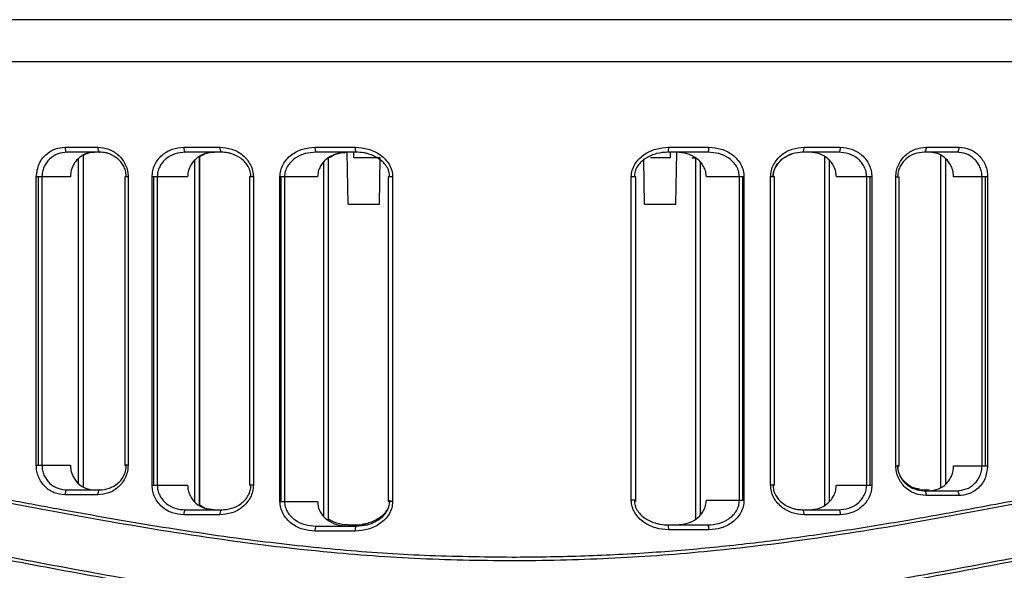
# Model space of a CAD drawing. Header units: millimetres. Extents: x -155 to 150, y 0 to 248.
# Tile 9 of 16: x 54 to 114, y 52 to 86. Entities that reach past the tile are written whole.
import ezdxf

# ---------------------------------------------------------------- set-up
doc = ezdxf.new("R2010")
doc.units = ezdxf.units.MM

msp = doc.modelspace()

# ---------------------------------------------------------------- linework, layer by layer
at = {"color": 7, "linetype": 'Continuous', "lineweight": 25}
for p, q in [((150.298, 85.715), (17.564, 85.715)), ((17.431, 83.181), (150.431, 83.181)), ((56.79, 77.981), (58.78, 77.981)), ((64, 77.981), (66.194, 77.981)), ((71.972, 77.981), (74.414, 77.981)), ((93.443, 77.981), (95.885, 77.981)), ((101.663, 77.981), (103.857, 77.981)), ((109.078, 77.981), (111.068, 77.981)), ((58.893, 77.681), (56.912, 77.681)), ((57.611, 57.578), (57.611, 77.294)), ((57.904, 57.384), (57.904, 77.488)), ((57.908, 57.381), (57.908, 77.491)), ((66.274, 77.681), (64.09, 77.681)), ((64.668, 56.465), (64.668, 77.197)), ((64.961, 56.259), (64.961, 77.404)), ((64.965, 56.256), (64.965, 77.406)), ((74.457, 77.681), (72.026, 77.681)), ((72.792, 55.344), (72.792, 77.334)), ((72.797, 55.341), (72.797, 77.336)), ((73.98, 74.531), (73.925, 77.681)), ((74.331, 77.331), (74.331, 77.681)), ((75.931, 77.331), (74.331, 77.331)), ((75.882, 74.531), (75.931, 77.331)), ((91.98, 74.531), (91.933, 77.21)), ((93.531, 77.331), (92.331, 77.331)), ((95.831, 77.681), (93.4, 77.681)), ((93.531, 77.681), (93.531, 77.331)), ((93.882, 74.531), (93.937, 77.681)), ((94.854, 77.331), (95.065, 77.331)), ((95.065, 77.333), (95.065, 55.42)), ((103.767, 77.681), (101.583, 77.681)), ((102.897, 77.403), (102.897, 56.268)), ((103.19, 77.197), (103.19, 56.474)), ((110.945, 77.681), (108.964, 77.681)), ((109.954, 77.488), (109.954, 57.34)), ((110.247, 77.294), (110.247, 57.534)), ((72.499, 55.582), (72.499, 77.095)), ((95.358, 77.095), (95.358, 55.658)), ((55.044, 58.691), (55.044, 76.181)), ((57.115, 76.181), (55.044, 76.181)), ((55.174, 58.691), (55.174, 76.181)), ((55.386, 76.181), (55.386, 58.691)), ((60.423, 76.181), (60.423, 58.691)), ((60.618, 76.181), (60.423, 76.181)), ((60.618, 76.181), (60.618, 58.691)), ((62.079, 57.481), (62.079, 76.181)), ((64.233, 76.181), (62.079, 76.181)), ((62.178, 57.481), (62.178, 76.181)), ((62.39, 76.181), (62.39, 57.481)), ((67.994, 76.181), (67.994, 57.481)), ((68.224, 76.181), (67.994, 76.181)), ((68.224, 76.181), (68.224, 57.481)), ((69.841, 56.496), (69.841, 76.181)), ((72.124, 76.181), (69.841, 76.181)), ((69.904, 56.496), (69.904, 76.181)), ((70.116, 76.181), (70.116, 56.496)), ((76.415, 76.181), (76.415, 56.496)), ((76.682, 76.181), (76.415, 76.181)), ((76.682, 76.181), (76.682, 56.496)), ((91.174, 56.572), (91.174, 76.181)), ((91.447, 76.181), (91.174, 76.181)), ((91.441, 56.572), (91.441, 76.181)), ((91.447, 56.496), (91.447, 76.181)), ((98.016, 76.181), (95.733, 76.181)), ((97.741, 56.572), (97.741, 76.181)), ((97.953, 56.572), (97.953, 76.181)), ((98.016, 76.181), (98.016, 56.572)), ((99.633, 57.491), (99.633, 76.181)), ((99.867, 76.181), (99.633, 76.181)), ((99.863, 57.491), (99.863, 76.181)), ((99.868, 57.481), (99.868, 76.181)), ((105.778, 76.181), (103.625, 76.181)), ((105.468, 57.491), (105.468, 76.181)), ((105.68, 57.491), (105.68, 76.181)), ((105.778, 76.181), (105.778, 57.491)), ((107.24, 58.647), (107.24, 76.181)), ((107.24, 76.181), (107.439, 76.181)), ((107.434, 58.647), (107.434, 76.181)), ((107.439, 58.691), (107.439, 76.181)), ((112.814, 76.181), (110.743, 76.181)), ((112.471, 58.647), (112.471, 76.181)), ((112.684, 58.647), (112.684, 76.181)), ((112.814, 76.181), (112.814, 58.647)), ((73.98, 74.531), (75.882, 74.531)), ((91.98, 74.531), (93.882, 74.531)), ((55.044, 58.691), (57.115, 58.691)), ((60.618, 58.691), (60.423, 58.691)), ((60.428, 58.691), (60.428, 58.647)), ((107.24, 58.647), (107.434, 58.647)), ((107.439, 58.691), (107.434, 58.691)), ((110.743, 58.647), (112.814, 58.647)), ((62.079, 57.481), (64.233, 57.481)), ((68.224, 57.481), (67.994, 57.481)), ((99.863, 57.491), (99.633, 57.491)), ((99.867, 57.481), (99.78, 57.481)), ((103.625, 57.491), (105.778, 57.491)), ((58.78, 56.891), (56.79, 56.891)), ((56.912, 57.191), (58.893, 57.191)), ((108.524, 57.191), (109.28, 57.191)), ((108.964, 57.147), (110.945, 57.147)), ((111.068, 56.847), (109.078, 56.847)), ((69.841, 56.496), (72.124, 56.496)), ((76.682, 56.496), (76.415, 56.496)), ((91.441, 56.572), (91.174, 56.572)), ((95.733, 56.572), (98.016, 56.572)), ((66.194, 55.681), (64, 55.681)), ((64.09, 55.981), (66.274, 55.981)), ((65.858, 55.991), (66.333, 55.991)), ((101.583, 55.991), (103.767, 55.991)), ((103.857, 55.691), (101.663, 55.691)), ((73.938, 55.072), (75.042, 55.072)), ((93.4, 55.072), (95.831, 55.072)), ((74.414, 54.696), (71.972, 54.696)), ((72.026, 54.996), (74.457, 54.996)), ((95.885, 54.772), (93.443, 54.772))]:
    msp.add_line(p, q, dxfattribs=at)
at = {"color": 7, "linetype": 'Continuous', "lineweight": 25, "flags": 128}
for points in [[(56.79, 77.981), (56.792, 77.923), (56.799, 77.866), (56.811, 77.814), (56.826, 77.769), (56.844, 77.732), (56.865, 77.704), (56.888, 77.687), (56.912, 77.681)], [(58.78, 77.981), (58.782, 77.923), (58.789, 77.866), (58.799, 77.814), (58.813, 77.769), (58.83, 77.732), (58.85, 77.704), (58.871, 77.687), (58.893, 77.681)], [(64, 77.981), (64.002, 77.923), (64.007, 77.866), (64.016, 77.814), (64.027, 77.769), (64.04, 77.732), (64.056, 77.704), (64.073, 77.687), (64.09, 77.681)], [(103.857, 77.981), (103.855, 77.923), (103.85, 77.866), (103.842, 77.814), (103.83, 77.769), (103.817, 77.732), (103.801, 77.704), (103.784, 77.687), (103.767, 77.681)], [(109.078, 77.981), (109.075, 77.923), (109.069, 77.866), (109.058, 77.814), (109.044, 77.769), (109.027, 77.732), (109.007, 77.704), (108.986, 77.687), (108.964, 77.681)], [(111.068, 77.981), (111.065, 77.923), (111.058, 77.866), (111.047, 77.814), (111.032, 77.769), (111.013, 77.732), (110.992, 77.704), (110.969, 77.687), (110.945, 77.681)], [(56.912, 57.191), (56.888, 57.185), (56.865, 57.168), (56.844, 57.14), (56.826, 57.103), (56.811, 57.058), (56.799, 57.006), (56.792, 56.949), (56.79, 56.891)], [(58.893, 57.191), (58.871, 57.185), (58.85, 57.168), (58.83, 57.14), (58.813, 57.103), (58.799, 57.058), (58.789, 57.006), (58.782, 56.949), (58.78, 56.891)], [(108.964, 57.147), (108.986, 57.141), (109.007, 57.124), (109.027, 57.096), (109.044, 57.059), (109.058, 57.014), (109.069, 56.962), (109.075, 56.905), (109.078, 56.847)], [(110.945, 57.147), (110.969, 57.141), (110.992, 57.124), (111.013, 57.096), (111.032, 57.059), (111.047, 57.014), (111.058, 56.962), (111.065, 56.905), (111.068, 56.847)], [(64.09, 55.981), (64.073, 55.976), (64.056, 55.958), (64.04, 55.931), (64.027, 55.893), (64.016, 55.848), (64.007, 55.796), (64.002, 55.74), (64, 55.681)], [(103.767, 55.991), (103.784, 55.985), (103.801, 55.968), (103.817, 55.94), (103.83, 55.903), (103.842, 55.857), (103.85, 55.805), (103.855, 55.749), (103.857, 55.691)]]:
    msp.add_lwpolyline(points, dxfattribs=at)
at = {"color": 7, "linetype": 'Continuous', "lineweight": 25}
for centre, radius, start, end in [((66.535, 77.912), 0.348, 168.46035, 221.40858), ((72.43, 77.909), 0.463, 170.9864, 209.40312), ((74.97, 77.908), 0.561, 172.47647, 203.81294), ((92.886, 77.908), 0.561, 336.19971, 7.51998), ((95.427, 77.909), 0.463, 330.60852, 9.01068), ((101.322, 77.912), 0.348, 318.60071, 11.53813), ((66.535, 55.751), 0.348, 138.59142, 191.53965), ((101.322, 55.76), 0.348, 348.46187, 41.39929), ((92.886, 54.845), 0.561, 352.48002, 23.80029), ((95.427, 54.845), 0.463, 350.98932, 29.39148), ((72.43, 54.768), 0.463, 150.59688, 189.0136), ((74.97, 54.769), 0.561, 156.18706, 187.52353)]:
    msp.add_arc(centre, radius, start, end, dxfattribs=at)
for points, knots in [([(55.044, 76.181), (55.079, 76.455), (55.15, 77.003), (55.633, 77.589), (56.202, 77.923), (56.594, 77.962), (56.79, 77.981)], [0, 0, 0, 0, 0.279826, 0.559323, 0.779515, 1, 1, 1, 1]), ([(58.78, 77.981), (59.009, 77.957), (59.467, 77.907), (59.975, 77.577), (60.294, 77.22), (60.475, 76.902), (60.596, 76.551), (60.611, 76.304), (60.618, 76.181)], [0, 0, 0, 0, 0.2499182, 0.4992265, 0.6255559, 0.7495385, 0.8753408, 1, 1, 1, 1]), ([(62.079, 76.181), (62.087, 76.307), (62.103, 76.559), (62.23, 76.914), (62.42, 77.233), (62.754, 77.589), (63.285, 77.911), (63.762, 77.958), (64, 77.981)], [0, 0, 0, 0, 0.12611, 0.251007, 0.374815, 0.501351, 0.750428, 1, 1, 1, 1]), ([(66.194, 77.981), (66.44, 77.958), (66.932, 77.911), (67.489, 77.595), (67.848, 77.241), (68.056, 76.921), (68.197, 76.563), (68.215, 76.308), (68.224, 76.181)], [0, 0, 0, 0, 0.249475, 0.499165, 0.626383, 0.749621, 0.87586, 1, 1, 1, 1]), ([(69.841, 76.181), (69.85, 76.313), (69.87, 76.574), (70.021, 76.94), (70.243, 77.261), (70.622, 77.613), (71.206, 77.917), (71.717, 77.96), (71.972, 77.981)], [0, 0, 0, 0, 0.126119, 0.250731, 0.376133, 0.501711, 0.751229, 1, 1, 1, 1]), ([(74.414, 77.981), (74.679, 77.96), (75.209, 77.916), (75.825, 77.617), (76.234, 77.271), (76.48, 76.949), (76.65, 76.582), (76.672, 76.313), (76.682, 76.181)], [0, 0, 0, 0, 0.249619, 0.499314, 0.62784, 0.750004, 0.876904, 1, 1, 1, 1]), ([(91.174, 76.181), (91.185, 76.316), (91.208, 76.586), (91.381, 76.957), (91.628, 77.276), (92.037, 77.62), (92.649, 77.916), (93.178, 77.96), (93.443, 77.981)], [0, 0, 0, 0, 0.125916, 0.251098, 0.376431, 0.502014, 0.750692, 1, 1, 1, 1]), ([(95.885, 77.981), (96.14, 77.96), (96.653, 77.916), (97.238, 77.61), (97.617, 77.258), (97.838, 76.935), (97.988, 76.572), (98.007, 76.311), (98.016, 76.181)], [0, 0, 0, 0, 0.249154, 0.499066, 0.626614, 0.749638, 0.875941, 1, 1, 1, 1]), ([(99.633, 76.181), (99.643, 76.31), (99.661, 76.566), (99.803, 76.926), (100.013, 77.245), (100.372, 77.598), (100.928, 77.912), (101.418, 77.958), (101.663, 77.981)], [0, 0, 0, 0, 0.125925, 0.251232, 0.376564, 0.502324, 0.7515, 1, 1, 1, 1]), ([(103.857, 77.981), (104.096, 77.958), (104.573, 77.911), (105.104, 77.588), (105.438, 77.231), (105.628, 76.911), (105.755, 76.557), (105.77, 76.306), (105.778, 76.181)], [0, 0, 0, 0, 0.249824, 0.499254, 0.625744, 0.749563, 0.875378, 1, 1, 1, 1]), ([(107.24, 76.181), (107.247, 76.306), (107.263, 76.553), (107.383, 76.904), (107.564, 77.221), (107.883, 77.578), (108.391, 77.907), (108.849, 77.957), (109.078, 77.981)], [0, 0, 0, 0, 0.1261896, 0.250901, 0.3748324, 0.5011636, 0.7504414, 1, 1, 1, 1]), ([(111.068, 77.981), (111.291, 77.956), (111.735, 77.907), (112.219, 77.572), (112.517, 77.213), (112.684, 76.895), (112.794, 76.547), (112.807, 76.303), (112.814, 76.181)], [0, 0, 0, 0, 0.250026, 0.49921, 0.625078, 0.749494, 0.875047, 1, 1, 1, 1]), ([(56.912, 77.681), (56.72, 77.661), (56.335, 77.621), (55.911, 77.346), (55.65, 77.046), (55.501, 76.78), (55.405, 76.489), (55.392, 76.283), (55.386, 76.181)], [0, 0, 0, 0, 0.249592, 0.498825, 0.627132, 0.749052, 0.875617, 1, 1, 1, 1]), ([(58.582, 77.681), (58.395, 77.661), (58.023, 77.62), (57.616, 77.342), (57.366, 77.042), (57.225, 76.778), (57.133, 76.487), (57.121, 76.283), (57.115, 76.181)], [0, 0, 0, 0, 0.24953, 0.498725, 0.624611, 0.749009, 0.874139, 1, 1, 1, 1]), ([(57.908, 77.488), (57.951, 77.519), (58.149, 77.662), (58.394, 77.673), (58.586, 77.681)], [0, 0, 0, 0, 0.214262, 1, 1, 1, 1]), ([(60.511, 76.181), (60.504, 76.284), (60.49, 76.493), (60.383, 76.786), (60.22, 77.052), (59.939, 77.351), (59.605, 77.544), (59.222, 77.66), (59.022, 77.673), (58.893, 77.681)], [0, 0, 0, 0, 0.123188, 0.250128, 0.370057, 0.500178, 0.749379, 0.837578, 1, 1, 1, 1]), ([(64.09, 77.681), (63.883, 77.663), (63.468, 77.625), (62.998, 77.363), (62.7, 77.067), (62.526, 76.799), (62.412, 76.501), (62.397, 76.287), (62.39, 76.181)], [0, 0, 0, 0, 0.2496501, 0.4987722, 0.6281867, 0.7490556, 0.8761608, 1, 1, 1, 1]), ([(65.853, 77.681), (65.653, 77.662), (65.252, 77.623), (64.804, 77.356), (64.522, 77.059), (64.361, 76.792), (64.253, 76.496), (64.239, 76.286), (64.233, 76.181)], [0, 0, 0, 0, 0.249556, 0.498585, 0.625168, 0.748914, 0.875105, 1, 1, 1, 1]), ([(64.965, 77.403), (65.063, 77.469), (65.331, 77.649), (65.654, 77.669), (65.858, 77.681)], [0, 0, 0, 0, 0.366088, 1, 1, 1, 1]), ([(68.082, 76.181), (68.074, 76.288), (68.057, 76.507), (67.928, 76.807), (67.737, 77.076), (67.415, 77.37), (67.043, 77.553), (66.626, 77.662), (66.411, 77.674), (66.274, 77.681)], [0, 0, 0, 0, 0.1223763, 0.2499773, 0.3688734, 0.5002236, 0.7498859, 0.8400243, 1, 1, 1, 1]), ([(72.026, 77.681), (71.803, 77.664), (71.357, 77.63), (70.835, 77.386), (70.492, 77.097), (70.285, 76.826), (70.144, 76.518), (70.125, 76.292), (70.116, 76.181)], [0, 0, 0, 0, 0.248723, 0.498037, 0.629062, 0.748663, 0.876875, 1, 1, 1, 1]), ([(73.933, 77.681), (73.717, 77.663), (73.286, 77.628), (72.791, 77.375), (72.468, 77.084), (72.278, 76.815), (72.149, 76.511), (72.132, 76.292), (72.124, 76.181)], [0, 0, 0, 0, 0.248911, 0.498388, 0.626332, 0.74936, 0.873896, 1, 1, 1, 1]), ([(72.797, 77.333), (72.96, 77.431), (73.311, 77.64), (73.719, 77.667), (73.938, 77.681)], [0, 0, 0, 0, 0.465333, 1, 1, 1, 1]), ([(76.503, 76.181), (76.492, 76.294), (76.471, 76.527), (76.31, 76.837), (76.079, 77.107), (75.707, 77.392), (75.294, 77.563), (74.839, 77.663), (74.606, 77.674), (74.457, 77.681)], [0, 0, 0, 0, 0.120802, 0.249513, 0.366952, 0.500088, 0.74979, 0.839577, 1, 1, 1, 1]), ([(93.4, 77.681), (93.168, 77.664), (92.704, 77.63), (92.154, 77.392), (91.781, 77.111), (91.549, 76.841), (91.386, 76.53), (91.364, 76.295), (91.353, 76.181)], [0, 0, 0, 0, 0.2491763, 0.4977999, 0.6308284, 0.7482052, 0.8781455, 1, 1, 1, 1]), ([(95.733, 76.181), (95.725, 76.291), (95.708, 76.51), (95.579, 76.813), (95.391, 77.082), (95.068, 77.374), (94.572, 77.628), (94.14, 77.663), (93.924, 77.681)], [0, 0, 0, 0, 0.124834, 0.250117, 0.372884, 0.500605, 0.750376, 1, 1, 1, 1]), ([(97.741, 76.181), (97.732, 76.291), (97.713, 76.516), (97.574, 76.824), (97.368, 77.094), (97.024, 77.385), (96.501, 77.63), (96.054, 77.664), (95.831, 77.681)], [0, 0, 0, 0, 0.122522, 0.250079, 0.369635, 0.500629, 0.750634, 1, 1, 1, 1]), ([(101.583, 77.681), (101.369, 77.663), (100.941, 77.626), (100.445, 77.37), (100.122, 77.078), (99.93, 76.809), (99.8, 76.508), (99.783, 76.289), (99.775, 76.181)], [0, 0, 0, 0, 0.2487074, 0.4979848, 0.6297007, 0.7489178, 0.8770922, 1, 1, 1, 1]), ([(99.78, 76.181), (99.788, 76.288), (99.805, 76.507), (99.933, 76.807), (100.125, 77.075), (100.441, 77.37), (100.741, 77.494), (100.936, 77.575)], [0, 0, 0, 0, 0.164855, 0.336749, 0.496916, 0.67386, 1, 1, 1, 1]), ([(103.625, 76.181), (103.618, 76.285), (103.605, 76.495), (103.497, 76.792), (103.335, 77.058), (103.053, 77.356), (102.606, 77.623), (102.205, 77.662), (102.004, 77.681)], [0, 0, 0, 0, 0.124562, 0.250449, 0.375509, 0.500756, 0.750253, 1, 1, 1, 1]), ([(105.468, 76.181), (105.46, 76.286), (105.446, 76.5), (105.331, 76.797), (105.158, 77.066), (104.861, 77.363), (104.39, 77.625), (103.975, 77.662), (103.767, 77.681)], [0, 0, 0, 0, 0.123509, 0.250276, 0.371113, 0.500518, 0.750054, 1, 1, 1, 1]), ([(108.964, 77.681), (108.765, 77.661), (108.368, 77.621), (107.92, 77.351), (107.638, 77.053), (107.475, 76.787), (107.367, 76.494), (107.353, 76.284), (107.347, 76.181)], [0, 0, 0, 0, 0.24963, 0.498964, 0.629156, 0.749177, 0.876468, 1, 1, 1, 1]), ([(110.743, 76.181), (110.737, 76.283), (110.726, 76.486), (110.633, 76.777), (110.492, 77.041), (110.242, 77.341), (109.836, 77.619), (109.463, 77.661), (109.276, 77.681)], [0, 0, 0, 0, 0.1249304, 0.2505214, 0.3757, 0.500783, 0.7499908, 1, 1, 1, 1]), ([(112.471, 76.181), (112.465, 76.283), (112.453, 76.489), (112.357, 76.779), (112.208, 77.045), (111.948, 77.345), (111.523, 77.621), (111.138, 77.661), (110.945, 77.681)], [0, 0, 0, 0, 0.124119, 0.250425, 0.372329, 0.500652, 0.749891, 1, 1, 1, 1]), ([(17.46, 56.05), (17.455, 56.048), (17.437, 56.041), (17.662, 56.13), (18.05, 56.278), (18.511, 56.449), (18.952, 56.608), (19.478, 56.791), (20.085, 56.993), (20.739, 57.2), (21.486, 57.425), (22.354, 57.668), (23.282, 57.905), (24.254, 58.132), (25.217, 58.334), (26.306, 58.535), (27.461, 58.716), (28.682, 58.871), (30.548, 59.049), (33.164, 59.159), (36.721, 59.062), (39.91, 58.777), (42.603, 58.435), (44.701, 58.127), (46.843, 57.778), (49.022, 57.397), (51.269, 56.989), (53.81, 56.517), (56.566, 56.006), (59.479, 55.484), (62.361, 54.995), (65.302, 54.538), (69.01, 54.026), (73.439, 53.544), (78.666, 53.183), (82.155, 53.142), (83.931, 53.121)], [0, 0, 0, 0, 0.018676, 0.055962, 0.094294, 0.114705, 0.136121, 0.158544, 0.180203, 0.202138, 0.221829, 0.245646, 0.271477, 0.289153, 0.311025, 0.332248, 0.353609, 0.375464, 0.39666, 0.447202, 0.496617, 0.546793, 0.571753, 0.596886, 0.622633, 0.64717, 0.671705, 0.698118, 0.730705, 0.760264, 0.789711, 0.819571, 0.84939, 0.900323, 0.949248, 1, 1, 1, 1]), ([(146.763, 57.01), (145.843, 57.277), (144.006, 57.81), (140.185, 58.561), (135.646, 58.962), (130.374, 58.841), (124.486, 58.156), (118.069, 57.03), (111.191, 55.704), (103.937, 54.433), (96.999, 53.523), (90.539, 53.019), (84.651, 52.85), (78.758, 52.951), (72.289, 53.397), (65.327, 54.265), (58.023, 55.504), (51.07, 56.823), (44.554, 57.983), (38.556, 58.754), (33.164, 58.981), (28.477, 58.673), (24.565, 57.977), (21.463, 57.157), (19.232, 56.415), (17.82, 55.878), (17.659, 55.813), (17.579, 55.78)], [0, 0, 0, 0, 0.0417992, 0.0834174, 0.1252414, 0.166572, 0.2079286, 0.2497728, 0.2914123, 0.3332317, 0.3750458, 0.4062323, 0.4375867, 0.4690633, 0.5002133, 0.5417089, 0.5835939, 0.6252424, 0.6669633, 0.7085931, 0.7498326, 0.7914387, 0.8330974, 0.8745618, 0.9163746, 0.9581554, 1, 1, 1, 1]), ([(56.79, 56.891), (56.567, 56.916), (56.122, 56.965), (55.638, 57.3), (55.341, 57.659), (55.174, 57.977), (55.064, 58.325), (55.051, 58.569), (55.044, 58.691)], [0, 0, 0, 0, 0.250026, 0.49921, 0.625078, 0.749494, 0.875047, 1, 1, 1, 1]), ([(55.386, 58.691), (55.392, 58.589), (55.405, 58.383), (55.501, 58.093), (55.649, 57.827), (55.91, 57.527), (56.335, 57.251), (56.72, 57.211), (56.912, 57.191)], [0, 0, 0, 0, 0.124119, 0.250425, 0.37233, 0.500652, 0.749891, 1, 1, 1, 1]), ([(57.115, 58.691), (57.121, 58.589), (57.132, 58.386), (57.225, 58.095), (57.366, 57.831), (57.616, 57.531), (58.022, 57.253), (58.395, 57.212), (58.582, 57.191)], [0, 0, 0, 0, 0.124931, 0.250521, 0.3757, 0.500783, 0.749991, 1, 1, 1, 1]), ([(60.618, 58.691), (60.61, 58.566), (60.595, 58.319), (60.474, 57.968), (60.293, 57.651), (59.974, 57.294), (59.466, 56.965), (59.009, 56.916), (58.78, 56.891)], [0, 0, 0, 0, 0.12619, 0.250901, 0.374833, 0.501164, 0.750441, 1, 1, 1, 1]), ([(58.893, 57.191), (59.092, 57.211), (59.489, 57.251), (59.938, 57.521), (60.22, 57.819), (60.383, 58.086), (60.49, 58.378), (60.504, 58.588), (60.511, 58.691)], [0, 0, 0, 0, 0.24963, 0.498964, 0.629156, 0.749177, 0.876468, 1, 1, 1, 1]), ([(83.931, 53.121), (85.317, 53.134), (88.088, 53.16), (92.174, 53.371), (96.195, 53.705), (100.234, 54.17), (104.217, 54.736), (107.928, 55.351), (111.799, 56.049), (115.525, 56.751), (119.292, 57.453), (122.971, 58.093), (126.755, 58.644), (130.56, 59.023), (134.076, 59.157), (136.841, 59.08), (138.971, 58.896), (140.532, 58.699), (141.978, 58.46), (143.206, 58.216), (144.347, 57.958), (145.376, 57.698), (146.245, 57.457), (146.717, 57.315), (146.899, 57.26)], [0, 0, 0, 0, 0.050013, 0.099948, 0.148123, 0.197249, 0.249987, 0.298876, 0.340986, 0.403497, 0.451073, 0.50044, 0.564813, 0.624894, 0.68631, 0.749376, 0.783562, 0.819019, 0.853214, 0.886849, 0.913769, 0.947947, 0.97985, 1, 1, 1, 1]), ([(109.078, 56.847), (108.848, 56.872), (108.391, 56.921), (107.882, 57.251), (107.564, 57.608), (107.382, 57.927), (107.262, 58.277), (107.247, 58.524), (107.24, 58.647)], [0, 0, 0, 0, 0.249918, 0.499227, 0.625556, 0.749539, 0.875341, 1, 1, 1, 1]), ([(107.347, 58.647), (107.353, 58.544), (107.367, 58.335), (107.474, 58.042), (107.637, 57.776), (107.919, 57.477), (108.253, 57.284), (108.636, 57.168), (108.835, 57.155), (108.964, 57.147)], [0, 0, 0, 0, 0.123187, 0.250128, 0.370056, 0.500177, 0.749379, 0.837581, 1, 1, 1, 1]), ([(108.672, 57.243), (108.574, 57.256), (108.279, 57.292), (107.924, 57.524), (107.642, 57.818), (107.479, 58.086), (107.372, 58.378), (107.358, 58.588), (107.351, 58.691)], [0, 0, 0, 0, 0.140942, 0.426391, 0.57544, 0.712846, 0.858575, 1, 1, 1, 1]), ([(109.276, 57.147), (109.462, 57.168), (109.835, 57.209), (110.241, 57.487), (110.492, 57.786), (110.633, 58.05), (110.725, 58.341), (110.737, 58.545), (110.743, 58.647)], [0, 0, 0, 0, 0.24953, 0.498725, 0.624611, 0.749009, 0.874139, 1, 1, 1, 1]), ([(110.945, 57.147), (111.138, 57.167), (111.522, 57.207), (111.947, 57.482), (112.208, 57.782), (112.356, 58.048), (112.453, 58.339), (112.465, 58.545), (112.471, 58.647)], [0, 0, 0, 0, 0.249592, 0.498825, 0.627133, 0.749052, 0.875617, 1, 1, 1, 1]), ([(112.814, 58.647), (112.778, 58.373), (112.708, 57.826), (112.225, 57.239), (111.655, 56.905), (111.264, 56.866), (111.068, 56.847)], [0, 0, 0, 0, 0.279826, 0.559323, 0.779514, 1, 1, 1, 1]), ([(64, 55.681), (63.761, 55.705), (63.284, 55.751), (62.753, 56.074), (62.419, 56.431), (62.229, 56.751), (62.102, 57.106), (62.087, 57.356), (62.079, 57.481)], [0, 0, 0, 0, 0.249824, 0.499254, 0.625744, 0.749563, 0.875377, 1, 1, 1, 1]), ([(62.39, 57.481), (62.397, 57.376), (62.412, 57.163), (62.526, 56.865), (62.699, 56.597), (62.997, 56.3), (63.467, 56.037), (63.883, 56), (64.09, 55.981)], [0, 0, 0, 0, 0.123509, 0.250277, 0.371113, 0.500518, 0.750054, 1, 1, 1, 1]), ([(64.233, 57.481), (64.239, 57.377), (64.252, 57.167), (64.36, 56.87), (64.523, 56.604), (64.804, 56.306), (65.251, 56.039), (65.653, 56.001), (65.853, 55.981)], [0, 0, 0, 0, 0.1245622, 0.2504493, 0.3755095, 0.5007559, 0.750253, 1, 1, 1, 1]), ([(68.224, 57.481), (68.214, 57.353), (68.196, 57.096), (68.054, 56.736), (67.844, 56.417), (67.485, 56.064), (66.929, 55.751), (66.439, 55.704), (66.194, 55.681)], [0, 0, 0, 0, 0.125925, 0.251232, 0.376564, 0.502324, 0.751501, 1, 1, 1, 1]), ([(66.274, 55.981), (66.488, 56), (66.916, 56.037), (67.412, 56.292), (67.735, 56.584), (67.927, 56.853), (68.057, 57.154), (68.074, 57.374), (68.082, 57.481)], [0, 0, 0, 0, 0.248707, 0.497984, 0.6297, 0.748918, 0.877091, 1, 1, 1, 1]), ([(101.663, 55.691), (101.417, 55.714), (100.925, 55.76), (100.368, 56.077), (100.009, 56.43), (99.801, 56.751), (99.659, 57.108), (99.642, 57.364), (99.633, 57.491)], [0, 0, 0, 0, 0.249475, 0.499164, 0.626383, 0.749621, 0.875861, 1, 1, 1, 1]), ([(99.775, 57.491), (99.783, 57.384), (99.8, 57.165), (99.929, 56.865), (100.12, 56.596), (100.442, 56.302), (100.814, 56.119), (101.231, 56.01), (101.446, 55.998), (101.583, 55.991)], [0, 0, 0, 0, 0.122376, 0.249977, 0.368873, 0.500224, 0.749886, 0.840025, 1, 1, 1, 1]), ([(102.004, 55.991), (102.204, 56.01), (102.605, 56.049), (103.053, 56.316), (103.335, 56.612), (103.497, 56.88), (103.605, 57.176), (103.618, 57.386), (103.625, 57.491)], [0, 0, 0, 0, 0.249556, 0.498585, 0.625168, 0.748914, 0.875105, 1, 1, 1, 1]), ([(103.767, 55.991), (103.974, 56.009), (104.389, 56.047), (104.86, 56.308), (105.157, 56.604), (105.331, 56.873), (105.445, 57.171), (105.46, 57.385), (105.468, 57.491)], [0, 0, 0, 0, 0.24965, 0.498772, 0.628187, 0.749055, 0.876161, 1, 1, 1, 1]), ([(105.778, 57.491), (105.77, 57.364), (105.754, 57.113), (105.627, 56.758), (105.437, 56.439), (105.103, 56.083), (104.572, 55.761), (104.096, 55.714), (103.857, 55.691)], [0, 0, 0, 0, 0.12611, 0.251007, 0.374815, 0.501351, 0.750428, 1, 1, 1, 1]), ([(65.858, 55.991), (65.654, 56.003), (65.331, 56.023), (65.063, 56.203), (64.965, 56.268)], [0, 0, 0, 0, 0.633512, 1, 1, 1, 1]), ([(71.972, 54.696), (71.716, 54.717), (71.204, 54.76), (70.619, 55.067), (70.24, 55.418), (70.019, 55.742), (69.868, 56.105), (69.85, 56.366), (69.841, 56.496)], [0, 0, 0, 0, 0.249155, 0.499066, 0.626613, 0.749638, 0.87594, 1, 1, 1, 1]), ([(70.116, 56.496), (70.125, 56.385), (70.144, 56.16), (70.283, 55.853), (70.489, 55.582), (70.833, 55.292), (71.355, 55.047), (71.803, 55.013), (72.026, 54.996)], [0, 0, 0, 0, 0.122523, 0.250079, 0.369636, 0.500629, 0.750634, 1, 1, 1, 1]), ([(72.124, 56.496), (72.132, 56.386), (72.149, 56.167), (72.277, 55.863), (72.466, 55.595), (72.789, 55.302), (73.284, 55.049), (73.717, 55.013), (73.933, 54.996)], [0, 0, 0, 0, 0.124834, 0.250117, 0.372885, 0.500605, 0.750376, 1, 1, 1, 1]), ([(76.682, 56.496), (76.671, 56.361), (76.648, 56.091), (76.475, 55.72), (76.228, 55.401), (75.819, 55.057), (75.207, 54.76), (74.678, 54.717), (74.414, 54.696)], [0, 0, 0, 0, 0.125916, 0.251098, 0.376431, 0.502014, 0.750692, 1, 1, 1, 1]), ([(74.457, 54.996), (74.689, 55.013), (75.152, 55.047), (75.703, 55.284), (76.075, 55.566), (76.307, 55.835), (76.47, 56.147), (76.492, 56.382), (76.503, 56.496)], [0, 0, 0, 0, 0.249176, 0.4978, 0.630827, 0.748205, 0.878144, 1, 1, 1, 1]), ([(76.509, 56.572), (76.498, 56.459), (76.476, 56.226), (76.315, 55.916), (76.085, 55.647), (75.712, 55.361), (75.298, 55.195), (74.962, 55.111), (74.85, 55.104), (74.82, 55.102)], [0, 0, 0, 0, 0.1386815, 0.2864458, 0.4212674, 0.5741117, 0.8607741, 0.9638513, 1, 1, 1, 1]), ([(93.443, 54.772), (93.178, 54.794), (92.647, 54.837), (92.032, 55.136), (91.622, 55.482), (91.377, 55.804), (91.206, 56.172), (91.184, 56.44), (91.174, 56.572)], [0, 0, 0, 0, 0.24962, 0.499314, 0.627841, 0.750005, 0.876905, 1, 1, 1, 1]), ([(91.353, 56.572), (91.364, 56.459), (91.386, 56.226), (91.547, 55.916), (91.777, 55.647), (92.15, 55.362), (92.563, 55.191), (93.018, 55.09), (93.251, 55.079), (93.4, 55.072)], [0, 0, 0, 0, 0.120801, 0.249513, 0.366951, 0.500088, 0.749789, 0.839576, 1, 1, 1, 1]), ([(93.924, 55.072), (94.139, 55.09), (94.571, 55.125), (95.066, 55.378), (95.389, 55.669), (95.578, 55.938), (95.708, 56.242), (95.724, 56.462), (95.733, 56.572)], [0, 0, 0, 0, 0.248911, 0.498389, 0.626333, 0.749361, 0.873896, 1, 1, 1, 1]), ([(95.831, 55.072), (96.054, 55.089), (96.5, 55.123), (97.021, 55.367), (97.365, 55.656), (97.572, 55.927), (97.713, 56.235), (97.731, 56.461), (97.741, 56.572)], [0, 0, 0, 0, 0.248723, 0.498037, 0.629063, 0.748663, 0.876876, 1, 1, 1, 1]), ([(98.016, 56.572), (98.006, 56.44), (97.987, 56.179), (97.836, 55.813), (97.613, 55.492), (97.234, 55.141), (96.651, 54.837), (96.14, 54.794), (95.885, 54.772)], [0, 0, 0, 0, 0.1261186, 0.2507303, 0.3761328, 0.501711, 0.7512284, 1, 1, 1, 1]), ([(21.284, 53.587), (21.358, 53.613), (21.507, 53.665), (22.821, 54.087), (24.914, 54.664), (27.835, 55.274), (31.526, 55.719), (35.947, 55.739), (41.018, 55.295), (46.649, 54.407), (52.765, 53.25), (59.284, 52.019), (66.149, 50.864), (70.947, 50.355), (73.347, 50.101)], [0, 0, 0, 0, 0.082766, 0.166311, 0.249538, 0.332695, 0.416463, 0.499377, 0.58239, 0.66618, 0.749386, 0.832914, 0.916439, 1, 1, 1, 1]), ([(94.516, 50.086), (96.91, 50.331), (101.692, 50.821), (108.542, 51.958), (115.045, 53.195), (121.148, 54.373), (126.774, 55.283), (131.842, 55.736), (136.264, 55.724), (139.959, 55.283), (142.888, 54.673), (144.996, 54.093), (146.331, 53.666), (146.496, 53.608), (146.578, 53.58)], [0, 0, 0, 0, 0.083529, 0.166903, 0.250548, 0.333741, 0.417487, 0.500697, 0.583522, 0.667195, 0.750455, 0.833555, 0.917174, 1, 1, 1, 1]), ([(73.345, 49.875), (71.547, 50.059), (67.96, 50.425), (62.75, 51.214), (57.711, 52.095), (53.164, 52.962), (49.139, 53.725), (45.598, 54.356), (42.275, 54.872), (39.125, 55.251), (36.186, 55.456), (33.493, 55.502), (31.059, 55.389), (28.914, 55.146), (26.939, 54.815), (25.307, 54.459), (24.023, 54.128), (23.08, 53.859), (22.346, 53.632), (21.818, 53.461), (21.49, 53.35), (21.45, 53.336), (21.431, 53.329)], [0, 0, 0, 0, 0.062756, 0.125229, 0.187911, 0.250636, 0.301937, 0.351363, 0.400973, 0.450301, 0.500453, 0.550051, 0.598549, 0.647759, 0.694989, 0.750083, 0.794577, 0.83453, 0.875026, 0.917935, 0.95959, 1, 1, 1, 1]), ([(73.938, 55.072), (73.72, 55.086), (73.312, 55.113), (72.961, 55.322), (72.797, 55.42)], [0, 0, 0, 0, 0.533225, 1, 1, 1, 1]), ([(146.431, 53.321), (146.375, 53.341), (146.262, 53.381), (145.547, 53.616), (144.844, 53.831), (144.394, 53.962), (143.893, 54.103), (143.321, 54.256), (142.578, 54.442), (141.749, 54.629), (140.924, 54.798), (140.121, 54.946), (139.262, 55.084), (138.274, 55.219), (136.794, 55.379), (134.653, 55.504), (131.851, 55.465), (128.964, 55.268), (126.046, 54.927), (123.593, 54.552), (121.676, 54.226), (120.396, 53.998), (119.121, 53.763), (117.831, 53.519), (116.458, 53.257), (114.563, 52.892), (112.185, 52.434), (109.325, 51.902), (106.455, 51.4), (103.54, 50.933), (100.589, 50.515), (97.576, 50.145), (95.53, 49.954), (94.517, 49.86)], [0, 0, 0, 0, 0.068458, 0.138832, 0.160618, 0.183635, 0.202853, 0.2245, 0.249716, 0.280538, 0.302377, 0.320561, 0.345302, 0.367554, 0.390864, 0.444752, 0.499247, 0.545814, 0.591674, 0.638379, 0.656383, 0.675257, 0.693173, 0.710004, 0.728683, 0.74921, 0.786069, 0.822044, 0.858671, 0.893343, 0.928756, 0.964743, 1, 1, 1, 1])]:
    msp.add_open_spline(points, degree=3, knots=knots, dxfattribs=at)

doc.saveas('drawing.dxf')
